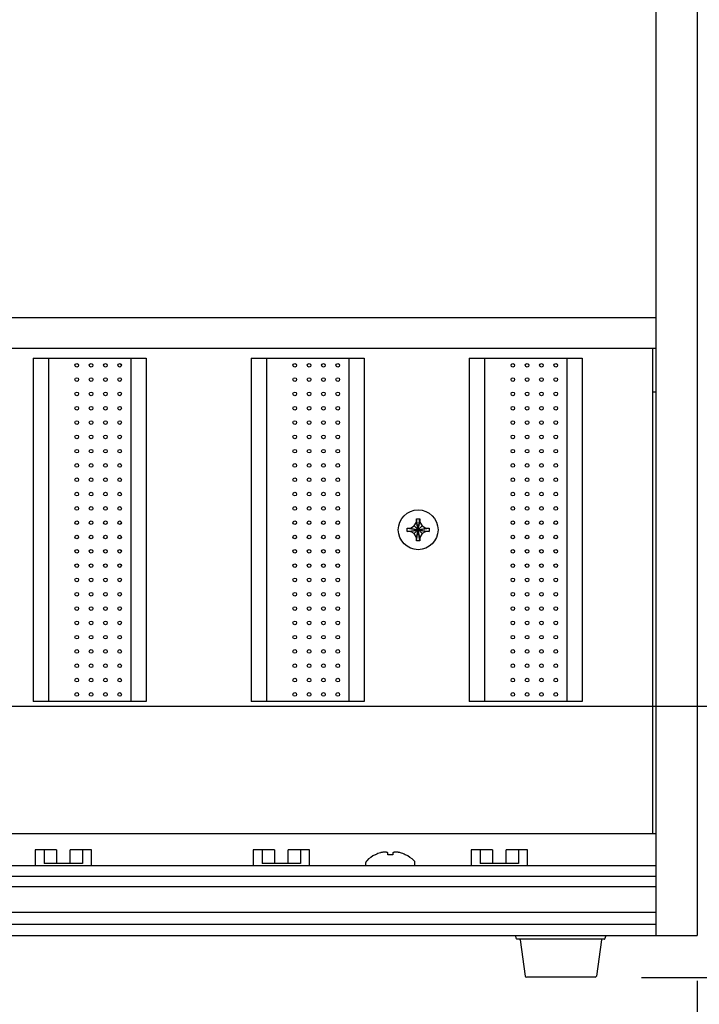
# Model space of a CAD drawing. Header units: inches. Extents: x 0 to 34, y 0 to 22.
# Tile 62 of 84: x 28.8 to 29.7, y 14.2 to 15.5. Entities that reach past the tile are written whole.
import ezdxf

# ---------------------------------------------------------------- set-up
doc = ezdxf.new("R2010")
doc.units = ezdxf.units.IN
doc.header["$LTSCALE"] = 1.87
doc.header["$MEASUREMENT"] = 0
doc.layers.get('0').update_dxf_attribs({"linetype": 'CONTINUOUS'})
doc.layers.add('DIMENSIONS', color=7, linetype='CONTINUOUS')
doc.styles.get("Standard").update_dxf_attribs({"font": 'txt', "width": 0.8})
doc.dimstyles.new('DIMSTYLE_2', dxfattribs={"dimtxt": 0.125, "dimasz": 0.18, "dimexe": 0.18, "dimexo": 0.0625, "dimgap": 0.09, "dimtad": 0, "dimtih": 1, "dimtoh": 1, "dimlfac": 4, "dimzin": 4, "dimdsep": 46, "dimtxsty": 'STANDARD', "dimblk": '_FILLED', "dimblk1": '_FILLED', "dimblk2": '_FILLED', "dimcen": 0.09, "dimadec": 0, "dimazin": 0, "dimtp": 0.01, "dimtm": 0.01, "dimtfac": 1, "dimtofl": 0, "dimtmove": 0, "dimatfit": 3, "dimldrblk": '_FILLED', "dimfxl": 1, "dimtolj": 1, "dimtzin": 4, "dimarcsym": 0})

# ---------------------------------------------------------------- blocks, each defined once
blk = doc.blocks.new('_FILLED')
at = {"color": 0, "linetype": 'BYBLOCK'}
blk.add_solid([(0, 0), (-1, 0.1736), (-1, -0.1736)], dxfattribs=at)
blk = doc.blocks.new('*D10')
at = {"layer": 'DIMENSIONS', "color": 2, "linetype": 'CONTINUOUS'}
for p, q in [((29.7519, 15.9948), (32.8219, 15.9948)), ((32.6969, 15.9948), (32.6969, 15.1301)), ((32.6969, 14.1948), (32.6969, 14.6926)), ((29.6205, 14.1948), (31.0719, 14.1948)), ((31.3219, 14.1948), (32.8219, 14.1948))]:
    blk.add_line(p, q, dxfattribs=at)
at = {"layer": 'DIMENSIONS', "color": 2, "linetype": 'CONTINUOUS', "xscale": 0.18, "yscale": 0.18, "zscale": 0.18}
for p, rotation in [((32.6969, 15.9948), 90), ((32.6969, 14.1948), 270)]:
    blk.add_blockref('_FILLED', p, dxfattribs=dict(at, rotation=rotation))
at = {"layer": 'DIMENSIONS', "color": 2, "linetype": 'CONTINUOUS', "width": 0.8}
for s, p in [('7.20', (32.3469, 14.9426)), ('[', (32.3469, 14.7551)), (']', (32.9469, 14.7551)), ('182.9', (32.4469, 14.7551))]:
    blk.add_text(s, height=0.125, dxfattribs=at).set_placement(p)
blk = doc.blocks.new('*D15')
at = {"layer": 'DIMENSIONS', "color": 2, "linetype": 'CONTINUOUS'}
for p, q in [((28.3421, 14.7463), (28.3421, 13.3198)), ((29.6969, 14.1898), (29.6969, 13.3198)), ((28.3421, 13.4448), (27.9821, 13.4448)), ((29.6969, 13.4448), (30.0569, 13.4448))]:
    blk.add_line(p, q, dxfattribs=at)
at = {"layer": 'DIMENSIONS', "color": 2, "linetype": 'CONTINUOUS', "xscale": 0.18, "yscale": 0.18, "zscale": 0.18}
blk.add_blockref('_FILLED', (28.3421, 13.4448), dxfattribs=at)
at = {"layer": 'DIMENSIONS', "color": 2, "linetype": 'CONTINUOUS', "xscale": 0.18, "yscale": 0.18, "zscale": 0.18, "rotation": 180}
blk.add_blockref('_FILLED', (29.6969, 13.4448), dxfattribs=at)
at = {"layer": 'DIMENSIONS', "color": 2, "linetype": 'CONTINUOUS', "width": 0.8}
for s, p in [('5.42', (28.4129, 13.3823)), ('[', (28.9379, 13.3823)), ('137.6', (29.0379, 13.3823)), (']', (29.5379, 13.3823))]:
    blk.add_text(s, height=0.125, dxfattribs=at).set_placement(p)
blk = doc.blocks.new('*D25')
at = {"layer": 'DIMENSIONS', "color": 2, "linetype": 'CONTINUOUS'}
for p, q in [((30.4469, 15.6702), (30.4469, 16.0302)), ((27.9045, 15.6702), (30.5719, 15.6702)), ((27.9045, 14.5677), (30.5719, 14.5677)), ((30.4469, 14.5677), (30.4469, 14.2077))]:
    blk.add_line(p, q, dxfattribs=at)
at = {"layer": 'DIMENSIONS', "color": 2, "linetype": 'CONTINUOUS', "xscale": 0.18, "yscale": 0.18, "zscale": 0.18}
for p, rotation in [((30.4469, 15.6702), 270), ((30.4469, 14.5677), 90)]:
    blk.add_blockref('_FILLED', p, dxfattribs=dict(at, rotation=rotation))
at = {"layer": 'DIMENSIONS', "color": 2, "linetype": 'CONTINUOUS', "width": 0.8}
for s, p in [('4.41', (30.1969, 15.4245)), ('[', (30.1969, 15.237)), ('112', (30.2969, 15.237)), (']', (30.5969, 15.237))]:
    blk.add_text(s, height=0.125, dxfattribs=at).set_placement(p)

msp = doc.modelspace()

# ---------------------------------------------------------------- linework, layer by layer
at = {"color": 7, "linetype": 'CONTINUOUS'}
for p, q in [((29.64062, 14.25233), (29.64062, 15.99483)), ((29.69687, 15.99483), (29.69687, 14.25233)), ((29.64062, 15.10233), (28.44087, 15.10233)), ((29.64062, 15.05983), (28.44087, 15.05983)), ((29.63587, 14.39233), (29.63587, 15.05983)), ((28.78336, 15.04658), (28.93887, 15.04658)), ((28.78337, 15.04658), (28.78337, 14.57433)), ((28.80452, 15.04658), (28.80452, 14.57433)), ((28.91771, 15.04658), (28.91771, 14.57433)), ((28.93887, 15.04658), (28.93887, 14.57433)), ((29.08336, 15.04658), (29.23887, 15.04658)), ((29.08337, 15.04658), (29.08337, 14.57433)), ((29.10452, 15.04658), (29.10452, 14.57433)), ((29.21771, 15.04658), (29.21771, 14.57433)), ((29.23887, 15.04658), (29.23887, 14.57433)), ((29.38336, 15.04658), (29.53887, 15.04658)), ((29.38337, 15.04658), (29.38337, 14.57433)), ((29.40452, 15.04658), (29.40452, 14.57433)), ((29.51771, 15.04658), (29.51771, 14.57433)), ((29.53887, 15.04658), (29.53887, 14.57433)), ((29.64062, 14.99983), (29.63587, 14.99983)), ((29.30777, 14.81593), (29.31075, 14.82108)), ((29.31549, 14.79536), (29.31075, 14.82579)), ((29.31075, 14.79536), (29.31549, 14.82579)), ((29.31075, 14.82108), (29.31075, 14.82564)), ((29.3155, 14.80008), (29.31075, 14.82108)), ((29.31075, 14.80008), (29.3155, 14.82108)), ((29.3155, 14.82564), (29.3155, 14.82108)), ((29.3155, 14.82108), (29.31847, 14.81593)), ((29.29791, 14.80821), (29.32833, 14.81295)), ((29.29791, 14.81295), (29.32833, 14.80821)), ((29.29806, 14.81295), (29.30262, 14.81295)), ((29.30262, 14.8082), (29.29806, 14.8082)), ((29.30262, 14.81295), (29.30777, 14.81593)), ((29.30262, 14.8082), (29.32362, 14.81295)), ((29.30262, 14.81295), (29.32362, 14.8082)), ((29.30777, 14.80523), (29.30262, 14.8082)), ((29.30777, 14.81593), (29.31847, 14.80523)), ((29.30777, 14.80523), (29.31847, 14.81593)), ((29.31847, 14.81593), (29.32362, 14.81295)), ((29.32362, 14.8082), (29.31847, 14.80523)), ((29.32362, 14.81295), (29.32819, 14.81295)), ((29.32819, 14.8082), (29.32362, 14.8082)), ((29.31075, 14.80008), (29.30777, 14.80523)), ((29.31075, 14.79551), (29.31075, 14.80008)), ((29.31847, 14.80523), (29.3155, 14.80008)), ((29.3155, 14.80008), (29.3155, 14.79551)), ((28.93887, 14.57433), (28.78336, 14.57433)), ((29.23887, 14.57433), (29.08336, 14.57433)), ((29.53887, 14.57433), (29.38336, 14.57433)), ((29.64062, 14.39233), (28.44087, 14.39233)), ((28.8155, 14.37038), (28.78612, 14.37038)), ((28.78612, 14.37038), (28.78612, 14.34883)), ((28.79862, 14.37038), (28.79862, 14.35163)), ((28.8155, 14.37038), (28.8155, 14.35163)), ((28.86362, 14.37038), (28.83425, 14.37038)), ((28.83425, 14.35163), (28.83425, 14.37038)), ((28.85112, 14.37038), (28.85112, 14.35163)), ((28.86362, 14.34883), (28.86362, 14.37038)), ((29.1155, 14.37038), (29.08612, 14.37038)), ((29.08612, 14.37038), (29.08612, 14.34883)), ((29.09862, 14.37038), (29.09862, 14.35163)), ((29.1155, 14.37038), (29.1155, 14.35163)), ((29.16362, 14.37038), (29.13425, 14.37038)), ((29.13425, 14.35163), (29.13425, 14.37038)), ((29.15112, 14.37038), (29.15112, 14.35163)), ((29.16362, 14.34883), (29.16362, 14.37038)), ((29.27137, 14.36357), (29.27137, 14.3662)), ((29.27837, 14.3662), (29.27837, 14.36357)), ((29.4155, 14.37038), (29.38612, 14.37038)), ((29.38612, 14.37038), (29.38612, 14.34883)), ((29.39862, 14.37038), (29.39862, 14.35163)), ((29.4155, 14.37038), (29.4155, 14.35163)), ((29.46362, 14.37038), (29.43425, 14.37038)), ((29.43425, 14.35163), (29.43425, 14.37038)), ((29.45112, 14.37038), (29.45112, 14.35163)), ((29.46362, 14.34883), (29.46362, 14.37038)), ((28.44087, 14.34883), (29.64062, 14.34883)), ((28.85112, 14.35163), (28.79862, 14.35163)), ((29.15112, 14.35163), (29.09862, 14.35163)), ((29.24112, 14.34883), (29.24112, 14.35262)), ((29.30862, 14.34883), (29.30862, 14.35262)), ((29.45112, 14.35163), (29.39862, 14.35163)), ((28.44087, 14.33383), (29.64062, 14.33383)), ((28.44087, 14.31958), (29.64062, 14.31958)), ((28.44087, 14.28458), (29.64062, 14.28458)), ((25.44062, 14.26783), (29.64062, 14.26783)), ((25.38437, 14.25233), (29.69687, 14.25233)), ((29.44857, 14.24766), (29.44687, 14.25233)), ((29.57017, 14.24766), (29.57187, 14.25233)), ((29.5697, 14.24733), (29.44904, 14.24733)), ((29.45327, 14.24625), (29.46026, 14.19655)), ((29.56547, 14.24625), (29.55849, 14.19655)), ((29.5565, 14.19483), (29.46224, 14.19483))]:
    msp.add_line(p, q, dxfattribs=at)
for centre, radius in [((28.84337, 15.03683), 0.0025), ((28.86306, 15.03683), 0.0025), ((28.88274, 15.03683), 0.0025), ((28.90243, 15.03683), 0.0025), ((29.14337, 15.03683), 0.0025), ((29.16306, 15.03683), 0.0025), ((29.18274, 15.03683), 0.0025), ((29.20243, 15.03683), 0.0025), ((29.44337, 15.03683), 0.0025), ((29.46306, 15.03683), 0.0025), ((29.48274, 15.03683), 0.0025), ((29.50243, 15.03683), 0.0025), ((28.84337, 15.01715), 0.0025), ((28.86306, 15.01715), 0.0025), ((28.88274, 15.01715), 0.0025), ((28.90243, 15.01715), 0.0025), ((29.14337, 15.01715), 0.0025), ((29.16306, 15.01715), 0.0025), ((29.18274, 15.01715), 0.0025), ((29.20243, 15.01715), 0.0025), ((29.44337, 15.01715), 0.0025), ((29.46306, 15.01715), 0.0025), ((29.48274, 15.01715), 0.0025), ((29.50243, 15.01715), 0.0025), ((28.84337, 14.99746), 0.0025), ((28.86306, 14.99746), 0.0025), ((28.88274, 14.99746), 0.0025), ((28.90243, 14.99746), 0.0025), ((29.14337, 14.99746), 0.0025), ((29.16306, 14.99746), 0.0025), ((29.18274, 14.99746), 0.0025), ((29.20243, 14.99746), 0.0025), ((29.44337, 14.99746), 0.0025), ((29.46306, 14.99746), 0.0025), ((29.48274, 14.99746), 0.0025), ((29.50243, 14.99746), 0.0025), ((28.84337, 14.97778), 0.0025), ((28.86306, 14.97778), 0.0025), ((28.88274, 14.97778), 0.0025), ((28.90243, 14.97778), 0.0025), ((29.14337, 14.97778), 0.0025), ((29.16306, 14.97778), 0.0025), ((29.18274, 14.97778), 0.0025), ((29.20243, 14.97778), 0.0025), ((29.44337, 14.97778), 0.0025), ((29.46306, 14.97778), 0.0025), ((29.48274, 14.97778), 0.0025), ((29.50243, 14.97778), 0.0025), ((28.84337, 14.95809), 0.0025), ((28.86306, 14.95809), 0.0025), ((28.88274, 14.95809), 0.0025), ((28.90243, 14.95809), 0.0025), ((29.14337, 14.95809), 0.0025), ((29.16306, 14.95809), 0.0025), ((29.18274, 14.95809), 0.0025), ((29.20243, 14.95809), 0.0025), ((29.44337, 14.95809), 0.0025), ((29.46306, 14.95809), 0.0025), ((29.48274, 14.95809), 0.0025), ((29.50243, 14.95809), 0.0025), ((28.84337, 14.93841), 0.0025), ((28.86306, 14.93841), 0.0025), ((28.88274, 14.93841), 0.0025), ((28.90243, 14.93841), 0.0025), ((29.14337, 14.93841), 0.0025), ((29.16306, 14.93841), 0.0025), ((29.18274, 14.93841), 0.0025), ((29.20243, 14.93841), 0.0025), ((29.44337, 14.93841), 0.0025), ((29.46306, 14.93841), 0.0025), ((29.48274, 14.93841), 0.0025), ((29.50243, 14.93841), 0.0025), ((28.84337, 14.91872), 0.0025), ((28.86306, 14.91872), 0.0025), ((28.88274, 14.91872), 0.0025), ((28.90243, 14.91872), 0.0025), ((29.14337, 14.91872), 0.0025), ((29.16306, 14.91872), 0.0025), ((29.18274, 14.91872), 0.0025), ((29.20243, 14.91872), 0.0025), ((29.44337, 14.91872), 0.0025), ((29.46306, 14.91872), 0.0025), ((29.48274, 14.91872), 0.0025), ((29.50243, 14.91872), 0.0025), ((28.84337, 14.89904), 0.0025), ((28.86306, 14.89904), 0.0025), ((28.88274, 14.89904), 0.0025), ((28.90243, 14.89904), 0.0025), ((29.14337, 14.89904), 0.0025), ((29.16306, 14.89904), 0.0025), ((29.18274, 14.89904), 0.0025), ((29.20243, 14.89904), 0.0025), ((29.44337, 14.89904), 0.0025), ((29.46306, 14.89904), 0.0025), ((29.48274, 14.89904), 0.0025), ((29.50243, 14.89904), 0.0025), ((28.84337, 14.87935), 0.0025), ((28.86306, 14.87935), 0.0025), ((28.88274, 14.87935), 0.0025), ((28.90243, 14.87935), 0.0025), ((29.14337, 14.87935), 0.0025), ((29.16306, 14.87935), 0.0025), ((29.18274, 14.87935), 0.0025), ((29.20243, 14.87935), 0.0025), ((29.44337, 14.87935), 0.0025), ((29.46306, 14.87935), 0.0025), ((29.48274, 14.87935), 0.0025), ((29.50243, 14.87935), 0.0025), ((28.84337, 14.85967), 0.0025), ((28.86306, 14.85967), 0.0025), ((28.88274, 14.85967), 0.0025), ((28.90243, 14.85967), 0.0025), ((29.14337, 14.85967), 0.0025), ((29.16306, 14.85967), 0.0025), ((29.18274, 14.85967), 0.0025), ((29.20243, 14.85967), 0.0025), ((29.44337, 14.85967), 0.0025), ((29.46306, 14.85967), 0.0025), ((29.48274, 14.85967), 0.0025), ((29.50243, 14.85967), 0.0025), ((28.84337, 14.83998), 0.0025), ((28.86306, 14.83998), 0.0025), ((28.88274, 14.83998), 0.0025), ((28.90243, 14.83998), 0.0025), ((29.14337, 14.83998), 0.0025), ((29.16306, 14.83998), 0.0025), ((29.18274, 14.83998), 0.0025), ((29.20243, 14.83998), 0.0025), ((29.31312, 14.81058), 0.02738), ((29.44337, 14.83998), 0.0025), ((29.46306, 14.83998), 0.0025), ((29.48274, 14.83998), 0.0025), ((29.50243, 14.83998), 0.0025), ((28.84337, 14.8203), 0.0025), ((28.86306, 14.8203), 0.0025), ((28.88274, 14.8203), 0.0025), ((28.90243, 14.8203), 0.0025), ((29.14337, 14.8203), 0.0025), ((29.16306, 14.8203), 0.0025), ((29.18274, 14.8203), 0.0025), ((29.20243, 14.8203), 0.0025), ((29.44337, 14.8203), 0.0025), ((29.46306, 14.8203), 0.0025), ((29.48274, 14.8203), 0.0025), ((29.50243, 14.8203), 0.0025), ((28.84337, 14.80061), 0.0025), ((28.86306, 14.80061), 0.0025), ((28.88274, 14.80061), 0.0025), ((28.90243, 14.80061), 0.0025), ((29.14337, 14.80061), 0.0025), ((29.16306, 14.80061), 0.0025), ((29.18274, 14.80061), 0.0025), ((29.20243, 14.80061), 0.0025), ((29.44337, 14.80061), 0.0025), ((29.46306, 14.80061), 0.0025), ((29.48274, 14.80061), 0.0025), ((29.50243, 14.80061), 0.0025), ((28.84337, 14.78093), 0.0025), ((28.86306, 14.78093), 0.0025), ((28.88274, 14.78093), 0.0025), ((28.90243, 14.78093), 0.0025), ((29.14337, 14.78093), 0.0025), ((29.16306, 14.78093), 0.0025), ((29.18274, 14.78093), 0.0025), ((29.20243, 14.78093), 0.0025), ((29.44337, 14.78093), 0.0025), ((29.46306, 14.78093), 0.0025), ((29.48274, 14.78093), 0.0025), ((29.50243, 14.78093), 0.0025), ((28.84337, 14.76124), 0.0025), ((28.86306, 14.76124), 0.0025), ((28.88274, 14.76124), 0.0025), ((28.90243, 14.76124), 0.0025), ((29.14337, 14.76124), 0.0025), ((29.16306, 14.76124), 0.0025), ((29.18274, 14.76124), 0.0025), ((29.20243, 14.76124), 0.0025), ((29.44337, 14.76124), 0.0025), ((29.46306, 14.76124), 0.0025), ((29.48274, 14.76124), 0.0025), ((29.50243, 14.76124), 0.0025), ((28.84337, 14.74156), 0.0025), ((28.86306, 14.74156), 0.0025), ((28.88274, 14.74156), 0.0025), ((28.90243, 14.74156), 0.0025), ((29.14337, 14.74156), 0.0025), ((29.16306, 14.74156), 0.0025), ((29.18274, 14.74156), 0.0025), ((29.20243, 14.74156), 0.0025), ((29.44337, 14.74156), 0.0025), ((29.46306, 14.74156), 0.0025), ((29.48274, 14.74156), 0.0025), ((29.50243, 14.74156), 0.0025), ((28.84337, 14.72187), 0.0025), ((28.86306, 14.72187), 0.0025), ((28.88274, 14.72187), 0.0025), ((28.90243, 14.72187), 0.0025), ((29.14337, 14.72187), 0.0025), ((29.16306, 14.72187), 0.0025), ((29.18274, 14.72187), 0.0025), ((29.20243, 14.72187), 0.0025), ((29.44337, 14.72187), 0.0025), ((29.46306, 14.72187), 0.0025), ((29.48274, 14.72187), 0.0025), ((29.50243, 14.72187), 0.0025), ((28.84337, 14.70219), 0.0025), ((28.86306, 14.70219), 0.0025), ((28.88274, 14.70219), 0.0025), ((28.90243, 14.70219), 0.0025), ((29.14337, 14.70219), 0.0025), ((29.16306, 14.70219), 0.0025), ((29.18274, 14.70219), 0.0025), ((29.20243, 14.70219), 0.0025), ((29.44337, 14.70219), 0.0025), ((29.46306, 14.70219), 0.0025), ((29.48274, 14.70219), 0.0025), ((29.50243, 14.70219), 0.0025), ((28.84337, 14.6825), 0.0025), ((28.86306, 14.6825), 0.0025), ((28.88274, 14.6825), 0.0025), ((28.90243, 14.6825), 0.0025), ((29.14337, 14.6825), 0.0025), ((29.16306, 14.6825), 0.0025), ((29.18274, 14.6825), 0.0025), ((29.20243, 14.6825), 0.0025), ((29.44337, 14.6825), 0.0025), ((29.46306, 14.6825), 0.0025), ((29.48274, 14.6825), 0.0025), ((29.50243, 14.6825), 0.0025), ((28.84337, 14.66282), 0.0025), ((28.86306, 14.66282), 0.0025), ((28.88274, 14.66282), 0.0025), ((28.90243, 14.66282), 0.0025), ((29.14337, 14.66282), 0.0025), ((29.16306, 14.66282), 0.0025), ((29.18274, 14.66282), 0.0025), ((29.20243, 14.66282), 0.0025), ((29.44337, 14.66282), 0.0025), ((29.46306, 14.66282), 0.0025), ((29.48274, 14.66282), 0.0025), ((29.50243, 14.66282), 0.0025), ((28.84337, 14.64313), 0.0025), ((28.86306, 14.64313), 0.0025), ((28.88274, 14.64313), 0.0025), ((28.90243, 14.64313), 0.0025), ((29.14337, 14.64313), 0.0025), ((29.16306, 14.64313), 0.0025), ((29.18274, 14.64313), 0.0025), ((29.20243, 14.64313), 0.0025), ((29.44337, 14.64313), 0.0025), ((29.46306, 14.64313), 0.0025), ((29.48274, 14.64313), 0.0025), ((29.50243, 14.64313), 0.0025), ((28.84337, 14.62345), 0.0025), ((28.86306, 14.62345), 0.0025), ((28.88274, 14.62345), 0.0025), ((28.90243, 14.62345), 0.0025), ((29.14337, 14.62345), 0.0025), ((29.16306, 14.62345), 0.0025), ((29.18274, 14.62345), 0.0025), ((29.20243, 14.62345), 0.0025), ((29.44337, 14.62345), 0.0025), ((29.46306, 14.62345), 0.0025), ((29.48274, 14.62345), 0.0025), ((29.50243, 14.62345), 0.0025), ((28.84337, 14.60376), 0.0025), ((28.86306, 14.60376), 0.0025), ((28.88274, 14.60376), 0.0025), ((28.90243, 14.60376), 0.0025), ((29.14337, 14.60376), 0.0025), ((29.16306, 14.60376), 0.0025), ((29.18274, 14.60376), 0.0025), ((29.20243, 14.60376), 0.0025), ((29.44337, 14.60376), 0.0025), ((29.46306, 14.60376), 0.0025), ((29.48274, 14.60376), 0.0025), ((29.50243, 14.60376), 0.0025), ((28.84337, 14.58408), 0.0025), ((28.86306, 14.58408), 0.0025), ((28.88274, 14.58408), 0.0025), ((28.90243, 14.58408), 0.0025), ((29.14337, 14.58408), 0.0025), ((29.16306, 14.58408), 0.0025), ((29.18274, 14.58408), 0.0025), ((29.20243, 14.58408), 0.0025), ((29.44337, 14.58408), 0.0025), ((29.46306, 14.58408), 0.0025), ((29.48274, 14.58408), 0.0025), ((29.50243, 14.58408), 0.0025)]:
    msp.add_circle(centre, radius, dxfattribs=at)
for centre, radius, start, end in [((29.27487, 14.32116), 0.04722, 116.10261, 133.64397), ((29.27487, 14.32116), 0.04709, 106.97837, 115.74436), ((29.27487, 14.32116), 0.04709, 64.25564, 73.02163), ((29.27487, 14.32116), 0.04722, 46.35603, 63.89739), ((29.24487, 14.35262), 0.00375, 133.64397, 180), ((29.30487, 14.35262), 0.00375, 0, 46.35603), ((29.44904, 14.24783), 0.0005, 200, 270), ((29.45204, 14.24608), 0.00125, 8, 90), ((29.56671, 14.24608), 0.00125, 90, 172), ((29.5697, 14.24783), 0.0005, 270, 340), ((29.46224, 14.19683), 0.002, 188, 270), ((29.5565, 14.19683), 0.002, 270, 352)]:
    msp.add_arc(centre, radius, start, end, dxfattribs=at)
for points, knots in [([(29.31075, 14.82579), (29.31101, 14.8258), (29.31154, 14.82581), (29.31233, 14.82582), (29.31286, 14.82583), (29.31312, 14.82583)], [0, 0, 0, 0, 0.3317097, 0.6649717, 1, 1, 1, 1]), ([(29.31075, 14.82564), (29.31075, 14.82567), (29.31075, 14.82572), (29.31075, 14.82577), (29.31075, 14.82579)], [0, 0, 0, 0, 0.4998402, 1, 1, 1, 1]), ([(29.31312, 14.82583), (29.31339, 14.82583), (29.31391, 14.82582), (29.3147, 14.82581), (29.31523, 14.8258), (29.31549, 14.82579)], [0, 0, 0, 0, 0.3349446, 0.6681964, 1, 1, 1, 1]), ([(29.31549, 14.82579), (29.31549, 14.82577), (29.31549, 14.82572), (29.3155, 14.82567), (29.3155, 14.82564)], [0, 0, 0, 0, 0.499924, 1, 1, 1, 1]), ([(29.29791, 14.80821), (29.29789, 14.80873), (29.29787, 14.80979), (29.29787, 14.81137), (29.29789, 14.81242), (29.29791, 14.81295)], [0, 0, 0, 0, 0.332868, 0.6671321, 1, 1, 1, 1]), ([(29.29791, 14.81295), (29.29793, 14.81295), (29.29798, 14.81295), (29.29803, 14.81295), (29.29806, 14.81295)], [0, 0, 0, 0, 0.4999411, 1, 1, 1, 1]), ([(29.29806, 14.8082), (29.29803, 14.8082), (29.29798, 14.80821), (29.29793, 14.80821), (29.29791, 14.80821)], [0, 0, 0, 0, 0.4999109, 1, 1, 1, 1]), ([(29.32819, 14.81295), (29.32821, 14.81295), (29.32826, 14.81295), (29.32831, 14.81295), (29.32833, 14.81295)], [0, 0, 0, 0, 0.4998402, 1, 1, 1, 1]), ([(29.32833, 14.80821), (29.32831, 14.80821), (29.32826, 14.80821), (29.32821, 14.8082), (29.32819, 14.8082)], [0, 0, 0, 0, 0.4999411, 1, 1, 1, 1]), ([(29.32833, 14.81295), (29.32835, 14.81242), (29.32837, 14.81137), (29.32837, 14.80979), (29.32835, 14.80873), (29.32833, 14.80821)], [0, 0, 0, 0, 0.332868, 0.6671321, 1, 1, 1, 1]), ([(29.31075, 14.79536), (29.31075, 14.79539), (29.31075, 14.79544), (29.31075, 14.79549), (29.31075, 14.79551)], [0, 0, 0, 0, 0.5001653, 1, 1, 1, 1]), ([(29.31312, 14.79533), (29.31286, 14.79533), (29.31233, 14.79533), (29.31154, 14.79534), (29.31101, 14.79536), (29.31075, 14.79536)], [0, 0, 0, 0, 0.3349446, 0.6681964, 1, 1, 1, 1]), ([(29.31549, 14.79536), (29.31523, 14.79536), (29.3147, 14.79534), (29.31391, 14.79533), (29.31339, 14.79533), (29.31312, 14.79533)], [0, 0, 0, 0, 0.3317097, 0.6649717, 1, 1, 1, 1]), ([(29.3155, 14.79551), (29.3155, 14.79549), (29.31549, 14.79544), (29.31549, 14.79539), (29.31549, 14.79536)], [0, 0, 0, 0, 0.5000815, 1, 1, 1, 1]), ([(29.25442, 14.36357), (29.25438, 14.36356), (29.25431, 14.36352), (29.25423, 14.36348), (29.25419, 14.36347)], [0, 0, 0, 0, 0.4994393, 1, 1, 1, 1]), ([(29.26762, 14.36725), (29.26718, 14.36722), (29.2663, 14.36715), (29.265, 14.36698), (29.26372, 14.36678), (29.26242, 14.36652), (29.26156, 14.36631), (29.26112, 14.3662)], [0, 0, 0, 0, 0.2027804, 0.4002619, 0.5958963, 0.7943062, 1, 1, 1, 1]), ([(29.27137, 14.3662), (29.27111, 14.36632), (29.27059, 14.36653), (29.26982, 14.36679), (29.26907, 14.367), (29.26834, 14.36715), (29.26786, 14.36722), (29.26762, 14.36725)], [0, 0, 0, 0, 0.2230722, 0.4292328, 0.6251048, 0.814398, 1, 1, 1, 1]), ([(29.27138, 14.36347), (29.27138, 14.36348), (29.27138, 14.36352), (29.27137, 14.36356), (29.27137, 14.36357)], [0, 0, 0, 0, 0.5019382, 1, 1, 1, 1]), ([(29.27837, 14.36357), (29.27837, 14.36356), (29.27837, 14.36352), (29.27836, 14.36348), (29.27836, 14.36347)], [0, 0, 0, 0, 0.4980693, 1, 1, 1, 1]), ([(29.28212, 14.36725), (29.28188, 14.36722), (29.2814, 14.36715), (29.28067, 14.367), (29.27993, 14.36679), (29.27915, 14.36653), (29.27864, 14.36632), (29.27837, 14.3662)], [0, 0, 0, 0, 0.185602, 0.3748952, 0.5707672, 0.7769278, 1, 1, 1, 1])]:
    msp.add_open_spline(points, degree=3, knots=knots, dxfattribs=at)
for points in [[(29.25419, 14.36347), (29.25417, 14.3635), (29.25413, 14.36356), (29.25413, 14.36356)], [(29.27254, 14.36353), (29.27215, 14.36351), (29.27177, 14.36349), (29.27138, 14.36347)], [(29.27317, 14.36355), (29.27296, 14.36354), (29.27275, 14.36353), (29.27254, 14.36353)], [(29.2737, 14.36356), (29.27352, 14.36356), (29.27334, 14.36355), (29.27317, 14.36355)], [(29.27487, 14.36357), (29.27448, 14.36357), (29.27409, 14.36357), (29.2737, 14.36356)], [(29.27604, 14.36356), (29.27565, 14.36357), (29.27526, 14.36357), (29.27487, 14.36357)], [(29.27658, 14.36355), (29.2764, 14.36355), (29.27622, 14.36356), (29.27604, 14.36356)], [(29.2772, 14.36353), (29.277, 14.36353), (29.27679, 14.36354), (29.27658, 14.36355)], [(29.27836, 14.36347), (29.27797, 14.36349), (29.27759, 14.36351), (29.2772, 14.36353)], [(29.28346, 14.36714), (29.28301, 14.36718), (29.28257, 14.36722), (29.28212, 14.36725)], [(29.28475, 14.36698), (29.28432, 14.36704), (29.28389, 14.36709), (29.28346, 14.36714)], [(29.28602, 14.36677), (29.2856, 14.36685), (29.28517, 14.36691), (29.28475, 14.36698)], [(29.2873, 14.36651), (29.28688, 14.36661), (29.28645, 14.36669), (29.28602, 14.36677)], [(29.28862, 14.3662), (29.28818, 14.36631), (29.28774, 14.36641), (29.2873, 14.36651)], [(29.29544, 14.36352), (29.2954, 14.36354), (29.29536, 14.36356), (29.29532, 14.36357)], [(29.29555, 14.36347), (29.29551, 14.36348), (29.29547, 14.3635), (29.29544, 14.36352)], [(29.29555, 14.36347), (29.29557, 14.3635), (29.29561, 14.36356), (29.29561, 14.36356)]]:
    msp.add_open_spline(points, degree=3, dxfattribs=at)

# ---------------------------------------------------------------- dimensions: what is measured, and where the dimension line sits
at = {"layer": 'DIMENSIONS', "color": 2, "linetype": 'CONTINUOUS'}
for base, p1, p2, angle, picture, middle in [((30.44687, 15.67017), (27.90453, 14.56772), (27.90453, 15.67017), 90, '*D25', (30.44687, 15.39327)), ((32.69687, 14.19483), (29.75187, 15.99483), (29.62049, 14.19483), 270, '*D10', (32.69687, 14.91136)), ((28.34209, 13.44483), (29.69687, 14.18983), (28.34209, 14.7463), 180, '*D15', (29.02539, 13.44483))]:
    dim = msp.add_linear_dim(base=base, p1=p1, p2=p2, angle=angle, dimstyle='DIMSTYLE_2', dxfattribs=at)
    dim.commit()
    dim.dimension.update_dxf_attribs({"geometry": picture, "text_midpoint": middle, "dimtype": 160})

doc.saveas('drawing.dxf')
